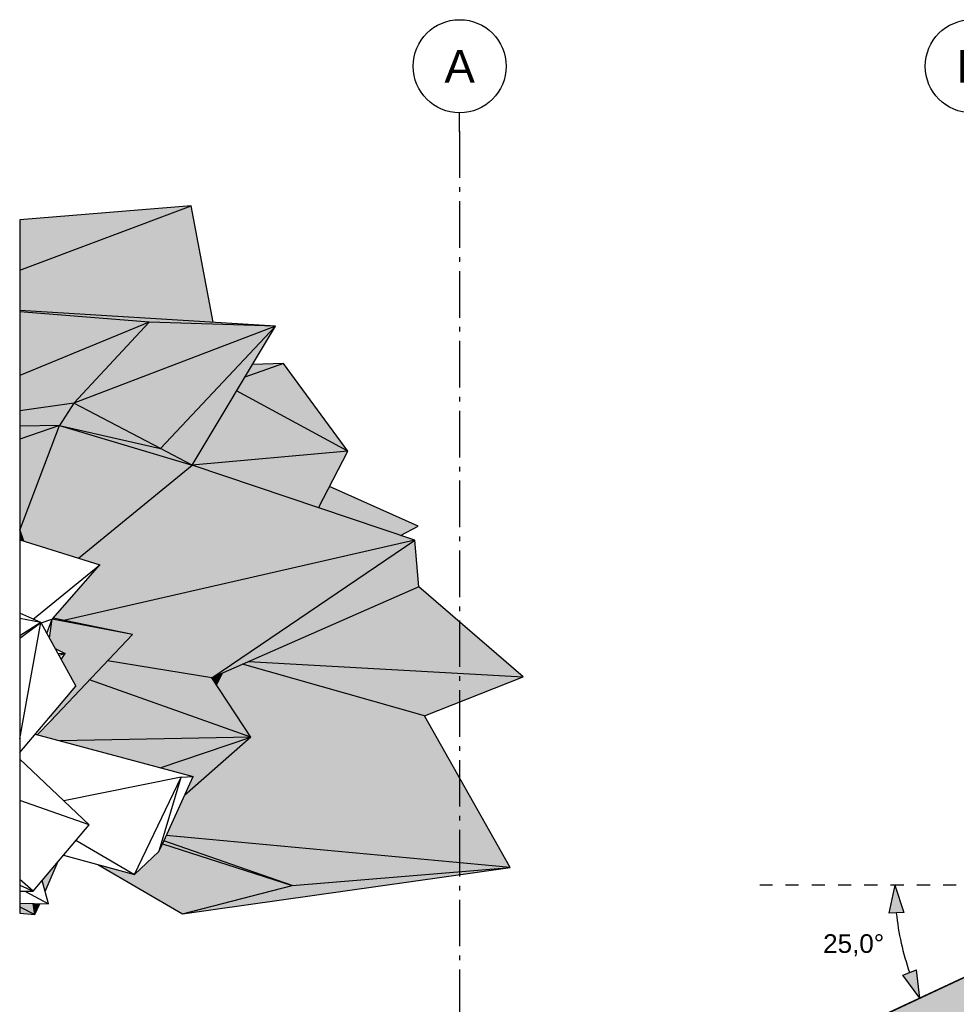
# Model space of a CAD drawing. Header units: millimetres. Extents: x 165469 to 203387225, y -6480348228 to 105421.
# Tile 30 of 67: x 203325713 to 203335771, y -6480301022 to -6480290449. Entities that reach past the tile are written whole.
import ezdxf
from ezdxf.enums import TextEntityAlignment as Align

# ---------------------------------------------------------------- set-up
doc = ezdxf.new("R2010")
doc.units = ezdxf.units.MM
doc.header["$LTSCALE"] = 0.5
doc.header["$MEASUREMENT"] = 0
for name, pattern in [('Akselinje', [1500, 1000, -200, 100, -200]), ('PLINE', [0]), ('Små Stiplet', [564.444444, 282.222222, -282.222222])]:
    doc.linetypes.add(name, pattern=pattern)
for name, color, linetype in [('26-- Yttertak (Skravur)(Nye konstruksjoner)', 7, 'Continuous'), ('26-- Yttertak(Nye konstruksjoner)', 7, 'Continuous'), ('265- Gesimser_ takrenner og nedløp(Nye konstruksjoner)', 7, 'Continuous'), ('269- Andre deler av yttertak(Nye konstruksjoner)', 7, 'Continuous'), ('711--_E__ Eksisterende terreng(Nye konstruksjoner)', 7, 'Continuous'), ('82-- Modullinjer(Nye konstruksjoner)', 7, 'Continuous'), ('842-M___1_50 Målsetting bygning(Nye konstruksjoner)', 7, 'Continuous')]:
    doc.layers.add(name, color=color, linetype=linetype)
doc.styles.add('GENERATED_STYLE_1', font='arial.ttf')
doc.styles.add('GENERATED_STYLE_2', font='arial.ttf')
doc.dimstyles.new('GENERATED_STYLE__2', dxfattribs={"dimtxt": 200, "dimasz": 293.719807, "dimexe": 0.18, "dimexo": 40, "dimgap": 0, "dimtad": 1, "dimtih": 1, "dimtoh": 1, "dimdec": 0, "dimzin": 0, "dimdsep": 46, "dimtxsty": 'GENERATED_STYLE_1', "dimblk": 'ARROWHEAD_5', "dimblk1": 'ARROWHEAD_5', "dimblk2": 'ARROWHEAD_5', "dimcen": 0.09, "dimclrd": 256, "dimclre": 256, "dimclrt": 256, "dimadec": 1, "dimazin": 0, "dimtfac": 1, "dimtdec": 4, "dimtmove": 0, "dimatfit": 3, "dimfxl": 1, "dimtolj": 1, "dimtzin": 0, "dimarcsym": 0})

# ---------------------------------------------------------------- blocks, each defined once
blk = doc.blocks.new('Standard grid marker[7]_6', base_point=(203330437, -6480291449))
at = {"layer": '82-- Modullinjer(Nye konstruksjoner)', "linetype": 'Akselinje'}
for p, q in [((203330437, -6480291649), (203330437, -6480291449)), ((203330437, -6480291649), (203330437, -6480311206)), ((203330437, -6480311206), (203330437, -6480311406))]:
    blk.add_line(p, q, dxfattribs=at)
at = {"layer": '82-- Modullinjer(Nye konstruksjoner)', "linetype": 'PLINE'}
for centre in [(203330437, -6480290949), (203330437, -6480311906)]:
    blk.add_circle(centre, 500, dxfattribs=at)
at = {"layer": '82-- Modullinjer(Nye konstruksjoner)', "linetype": 'Akselinje'}
for p in [(203330437, -6480291649), (203330437, -6480291649), (203330437, -6480311206), (203330437, -6480311206)]:
    blk.add_point(p, dxfattribs=at)
at = {"layer": '82-- Modullinjer(Nye konstruksjoner)', "style": 'GENERATED_STYLE_2'}
for tag, p in [('AC_MarkerText_1_0', (203330437, -6480290774)), ('AC_MarkerText_1_1', (203330437, -6480311731))]:
    blk.add_attdef(tag, text='', height=350, rotation=360, dxfattribs=at).set_placement(p, align=Align.TOP_CENTER)
blk = doc.blocks.new('Standard grid marker[8]_6', base_point=(203335937.472555, -6480291448.840088))
at = {"layer": '82-- Modullinjer(Nye konstruksjoner)', "linetype": 'Akselinje'}
for p, q in [((203335937.472555, -6480291648.840088), (203335937.472555, -6480291448.840088)), ((203335937.472555, -6480291648.840088), (203335937.472555, -6480311206.25)), ((203335937.472555, -6480311206.25), (203335937.472555, -6480311406.25))]:
    blk.add_line(p, q, dxfattribs=at)
at = {"layer": '82-- Modullinjer(Nye konstruksjoner)', "linetype": 'PLINE'}
for centre in [(203335937.472555, -6480290948.840088), (203335937.472555, -6480311906.25)]:
    blk.add_circle(centre, 500, dxfattribs=at)
at = {"layer": '82-- Modullinjer(Nye konstruksjoner)', "linetype": 'Akselinje'}
for p in [(203335937.472555, -6480291648.840088), (203335937.472555, -6480291648.840088), (203335937.472555, -6480311206.25), (203335937.472555, -6480311206.25)]:
    blk.add_point(p, dxfattribs=at)
at = {"layer": '82-- Modullinjer(Nye konstruksjoner)', "style": 'GENERATED_STYLE_2'}
for tag, p in [('AC_MarkerText_1_0', (203335937.472555, -6480290773.840091)), ('AC_MarkerText_1_1', (203335937.472555, -6480311731.250003))]:
    blk.add_attdef(tag, text='', height=350, rotation=360, dxfattribs=at).set_placement(p, align=Align.TOP_CENTER)
blk = doc.blocks.new('*D108', base_point=(197185008, -6480347906))
at = {"layer": '842-M___1_50 Målsetting bygning(Nye konstruksjoner)', "linetype": 'Continuous'}
for points in [[(203335112, -6480299742), (203335048, -6480300044), (203335207, -6480300036)], [(203335381, -6480300957), (203335344, -6480300650), (203335195, -6480300710)]]:
    blk.add_hatch(color=256, dxfattribs=at).paths.add_polyline_path(points)
at = {"layer": '842-M___1_50 Målsetting bygning(Nye konstruksjoner)', "linetype": 'PLINE'}
for p, q in [((203335112, -6480299742), (203335048, -6480300044)), ((203335112, -6480299742), (203335207, -6480300036)), ((203335207, -6480300036), (203335048, -6480300044)), ((203335195, -6480300710), (203335344, -6480300650)), ((203335381, -6480300957), (203335344, -6480300650)), ((203335381, -6480300957), (203335195, -6480300710))]:
    blk.add_line(p, q, dxfattribs=at)
blk.add_arc((203337987, -6480299742), 2876, 185.9516, 199.0484, dxfattribs=at)
at = {"layer": '842-M___1_50 Målsetting bygning(Nye konstruksjoner)', "insert": (203334341, -6480300507), "char_height": 200, "attachment_point": 7, "style": 'GENERATED_STYLE_1'}
blk.add_mtext('\\A1;{\\pql;\\fArial|b0|i0|c0|p0;\\W1.000000;25,0°}', dxfattribs=at)
blk = doc.blocks.new('ARROWHEAD_5')
at = {"linetype": 'Continuous'}
blk.add_hatch(color=256, dxfattribs=at).paths.add_polyline_path([(-1, 0.2679), (0, 0), (-1, -0.2679)])
blk.add_line((0, 0), (-1, 0), dxfattribs=at)

msp = doc.modelspace()

# ---------------------------------------------------------------- hatches: boundary and pattern name
at = {"layer": '26-- Yttertak (Skravur)(Nye konstruksjoner)', "linetype": 'Continuous'}
for points in [[(203329744.5, -6480303585.5), (203329744.5, -6480303685.5), (203337987.5, -6480299841.7), (203337987.5, -6480299741.7)], [(203330450.5, -6480303356.3), (203330450.5, -6480303806.3), (203337987.5, -6480300291.7), (203337987.5, -6480299841.7)]]:
    msp.add_hatch(color=256, dxfattribs=at).paths.add_polyline_path(points)
at = {"layer": '269- Andre deler av yttertak(Nye konstruksjoner)', "linetype": 'Continuous'}
msp.add_hatch(color=256, dxfattribs=at).paths.add_polyline_path([(203329737.4, -6480303583.6), (203329744.5, -6480303598.8), (203329744.5, -6480303585.5), (203337987.5, -6480299741.7), (203338005.6, -6480299750.1), (203338009.7, -6480299748.2), (203338009.7, -6480299726.2)])
msp.add_hatch(color=256, dxfattribs=at).paths.add_polyline_path([(203329737.4, -6480303583.6), (203329744.5, -6480303598.8), (203329744.5, -6480303585.5), (203337987.5, -6480299741.7), (203338005.6, -6480299750.1), (203338009.7, -6480299748.2), (203338009.7, -6480299726.2)])
at = {"layer": '711--_E__ Eksisterende terreng(Nye konstruksjoner)', "linetype": 'Continuous'}
for points in [[(203327553.5, -6480292448.8), (203325712.6, -6480292597.2), (203325712.6, -6480293137.8)], [(203325712.6, -6480293137.8), (203325712.6, -6480293570.6), (203327789.4, -6480293698.5), (203327553.5, -6480292448.8)], [(203327553.5, -6480292448.8), (203325712.6, -6480292597.2), (203325712.6, -6480293137.8)], [(203325712.6, -6480293137.8), (203325712.6, -6480293570.6), (203327789.4, -6480293698.5), (203327553.5, -6480292448.8)], [(203325712.6, -6480293570.6), (203325712.6, -6480293586.9), (203327104.4, -6480293695.5), (203328458.5, -6480293739.8)], [(203325712.6, -6480293570.6), (203325712.6, -6480293586.9), (203327104.4, -6480293695.5), (203328458.5, -6480293739.8)], [(203325712.6, -6480293586.9), (203325712.6, -6480294268.4), (203327104.4, -6480293695.5)], [(203325712.6, -6480293586.9), (203325712.6, -6480294268.4), (203327104.4, -6480293695.5)], [(203325712.6, -6480294647.4), (203326292.5, -6480294567.6), (203327104.4, -6480293695.5), (203325712.6, -6480294268.4)], [(203325712.6, -6480294647.4), (203326292.5, -6480294567.6), (203327104.4, -6480293695.5), (203325712.6, -6480294268.4)], [(203327104.4, -6480293695.5), (203326292.5, -6480294567.6), (203328458.5, -6480293739.8)], [(203327104.4, -6480293695.5), (203326292.5, -6480294567.6), (203328458.5, -6480293739.8)], [(203328458.5, -6480293739.8), (203326292.5, -6480294567.6), (203327225.3, -6480295052.9)], [(203328458.5, -6480293739.8), (203326292.5, -6480294567.6), (203327225.3, -6480295052.9)], [(203328458.5, -6480293739.8), (203327225.3, -6480295052.9), (203327563.1, -6480295234.1)], [(203328458.5, -6480293739.8), (203327225.3, -6480295052.9), (203327563.1, -6480295234.1)], [(203328042.1, -6480294434.7), (203329237.7, -6480295083.3), (203328545.8, -6480294139.2), (203328129.4, -6480294288.9)], [(203328042.1, -6480294434.7), (203329237.7, -6480295083.3), (203328545.8, -6480294139.2), (203328129.4, -6480294288.9)], [(203328129.4, -6480294288.9), (203328545.8, -6480294139.2), (203328211.6, -6480294151.8)], [(203328129.4, -6480294288.9), (203328545.8, -6480294139.2), (203328211.6, -6480294151.8)], [(203328042.1, -6480294434.7), (203327563.1, -6480295234.1), (203329237.7, -6480295083.3)], [(203328042.1, -6480294434.7), (203327563.1, -6480295234.1), (203329237.7, -6480295083.3)], [(203325712.6, -6480294814.5), (203326139.9, -6480294807.4), (203326292.5, -6480294567.6), (203325712.6, -6480294647.4)], [(203325712.6, -6480294814.5), (203326139.9, -6480294807.4), (203326292.5, -6480294567.6), (203325712.6, -6480294647.4)], [(203326139.9, -6480294807.4), (203327225.3, -6480295052.9), (203326292.5, -6480294567.6)], [(203326139.9, -6480294807.4), (203327225.3, -6480295052.9), (203326292.5, -6480294567.6)], [(203326139.9, -6480294807.4), (203325712.6, -6480294954.7), (203325712.6, -6480295923.7), (203325714.8, -6480295929.6)], [(203325712.6, -6480294814.5), (203325712.6, -6480294954.7), (203326139.9, -6480294807.4)], [(203326139.9, -6480294807.4), (203325712.6, -6480294954.7), (203325712.6, -6480295923.7), (203325714.8, -6480295929.6)], [(203325712.6, -6480294814.5), (203325712.6, -6480294954.7), (203326139.9, -6480294807.4)], [(203325714.8, -6480295929.6), (203325757.8, -6480296048.1), (203326343.1, -6480296231), (203327563.1, -6480295234.1), (203326139.9, -6480294807.4)], [(203325714.8, -6480295929.6), (203325757.8, -6480296048.1), (203326343.1, -6480296231), (203327563.1, -6480295234.1), (203326139.9, -6480294807.4)], [(203326139.9, -6480294807.4), (203327563.1, -6480295234.1), (203327225.3, -6480295052.9)], [(203326139.9, -6480294807.4), (203327563.1, -6480295234.1), (203327225.3, -6480295052.9)], [(203329237.7, -6480295083.3), (203327563.1, -6480295234.1), (203328920.7, -6480295690.8)], [(203329237.7, -6480295083.3), (203327563.1, -6480295234.1), (203328920.7, -6480295690.8)], [(203326070.4, -6480296875.6), (203326188.3, -6480296899.7), (203329957.4, -6480296039.6), (203327563.1, -6480295234.1), (203326343.1, -6480296231), (203326572.7, -6480296302.8)], [(203326070.4, -6480296875.6), (203326188.3, -6480296899.7), (203329957.4, -6480296039.6), (203327563.1, -6480295234.1), (203326343.1, -6480296231), (203326572.7, -6480296302.8)], [(203329041, -6480295460.4), (203328920.7, -6480295690.8), (203329800.8, -6480295986.9), (203329993, -6480295889.3)], [(203329041, -6480295460.4), (203328920.7, -6480295690.8), (203329800.8, -6480295986.9), (203329993, -6480295889.3)], [(203325712.6, -6480296034), (203325757.8, -6480296048.1), (203325712.6, -6480295923.7)], [(203325712.6, -6480296034), (203325757.8, -6480296048.1), (203325712.6, -6480295923.7)], [(203326188.3, -6480296899.7), (203326924.9, -6480297050.2), (203326655.8, -6480297333.8), (203327777.1, -6480297514.8), (203329957.4, -6480296039.6)], [(203326188.3, -6480296899.7), (203326924.9, -6480297050.2), (203326655.8, -6480297333.8), (203327777.1, -6480297514.8), (203329957.4, -6480296039.6)], [(203329957.4, -6480296039.6), (203327777.1, -6480297514.8), (203329998.7, -6480296538.8)], [(203329957.4, -6480296039.6), (203327777.1, -6480297514.8), (203329998.7, -6480296538.8)], [(203329998.7, -6480296538.8), (203328171.2, -6480297341.6), (203331120.6, -6480297506.3)], [(203329998.7, -6480296538.8), (203328171.2, -6480297341.6), (203331120.6, -6480297506.3)], [(203326062.2, -6480296885), (203326042.8, -6480297012.5), (203326042.8, -6480297110.3), (203326091.8, -6480297199.9), (203326202.3, -6480297256.4), (203326157, -6480297319), (203326314.5, -6480297606.8), (203326042.8, -6480297927.4), (203326042.8, -6480297980), (203326924.9, -6480297050.2)], [(203326059, -6480296893.6), (203326042.8, -6480297012.5), (203326062.2, -6480296885)], [(203326062.2, -6480296885), (203326042.8, -6480297012.5), (203326042.8, -6480297110.3), (203326091.8, -6480297199.9), (203326202.3, -6480297256.4), (203326157, -6480297319), (203326314.5, -6480297606.8), (203326042.8, -6480297927.4), (203326042.8, -6480297980), (203326924.9, -6480297050.2)], [(203326059, -6480296893.6), (203326042.8, -6480297012.5), (203326062.2, -6480296885)], [(203326059.5, -6480296885.9), (203326059, -6480296893.6), (203326062.2, -6480296885)], [(203326059.5, -6480296885.9), (203326059, -6480296893.6), (203326062.2, -6480296885)], [(203326068, -6480296878.3), (203326059.5, -6480296885.9), (203326062.2, -6480296885)], [(203326068, -6480296878.3), (203326059.5, -6480296885.9), (203326062.2, -6480296885)], [(203326070.4, -6480296875.6), (203326062.2, -6480296885), (203326924.9, -6480297050.2)], [(203326070.4, -6480296875.6), (203326062.2, -6480296885), (203326924.9, -6480297050.2)], [(203326655.8, -6480297333.8), (203326463.5, -6480297536.5), (203328195.5, -6480298154.6), (203327777.1, -6480297514.8)], [(203326655.8, -6480297333.8), (203326463.5, -6480297536.5), (203328195.5, -6480298154.6), (203327777.1, -6480297514.8)], [(203327481.6, -6480298781.1), (203327286, -6480299210), (203330981.4, -6480299553.3), (203328047.6, -6480297395.9), (203327888.9, -6480297465.6), (203327826.2, -6480297589.9), (203328195.5, -6480298154.6)], [(203327481.6, -6480298781.1), (203327286, -6480299210), (203330981.4, -6480299553.3), (203328047.6, -6480297395.9), (203327888.9, -6480297465.6), (203327826.2, -6480297589.9), (203328195.5, -6480298154.6)], [(203328104.1, -6480297371.1), (203328047.6, -6480297395.9), (203330981.4, -6480299553.3), (203330058.2, -6480297923.4)], [(203328104.1, -6480297371.1), (203328047.6, -6480297395.9), (203330981.4, -6480299553.3), (203330058.2, -6480297923.4)], [(203328104.1, -6480297371.1), (203330058.2, -6480297923.4), (203331120.6, -6480297506.3), (203328171.2, -6480297341.6)], [(203328104.1, -6480297371.1), (203330058.2, -6480297923.4), (203331120.6, -6480297506.3), (203328171.2, -6480297341.6)], [(203327777.1, -6480297514.8), (203327826.2, -6480297589.9), (203327888.9, -6480297465.6)], [(203327777.1, -6480297514.8), (203327826.2, -6480297589.9), (203327888.9, -6480297465.6)], [(203326463.5, -6480297536.5), (203325903.8, -6480298126.4), (203326143.9, -6480298191.2), (203328195.5, -6480298154.6)], [(203326463.5, -6480297536.5), (203325903.8, -6480298126.4), (203326143.9, -6480298191.2), (203328195.5, -6480298154.6)], [(203326143.9, -6480298191.2), (203327222.2, -6480298482), (203328195.5, -6480298154.6)], [(203326143.9, -6480298191.2), (203327222.2, -6480298482), (203328195.5, -6480298154.6)], [(203327222.2, -6480298482), (203327574.6, -6480298577.1), (203327481.6, -6480298781.1), (203328195.5, -6480298154.6)], [(203327222.2, -6480298482), (203327574.6, -6480298577.1), (203327481.6, -6480298781.1), (203328195.5, -6480298154.6)], [(203327286, -6480299210), (203327259.6, -6480299268), (203328638.9, -6480299745.4), (203330981.4, -6480299553.3)], [(203327286, -6480299210), (203327259.6, -6480299268), (203328638.9, -6480299745.4), (203330981.4, -6480299553.3)], [(203326944.1, -6480299629.3), (203326552.5, -6480299521.7), (203327460.5, -6480300050.3), (203328638.9, -6480299745.4), (203327244.8, -6480299300.5), (203327208, -6480299381.2)], [(203326944.1, -6480299629.3), (203326552.5, -6480299521.7), (203327460.5, -6480300050.3), (203328638.9, -6480299745.4), (203327244.8, -6480299300.5), (203327208, -6480299381.2)], [(203327208, -6480299381.2), (203327241, -6480299308.7), (203327213.1, -6480299363.9)], [(203327208, -6480299381.2), (203327241, -6480299308.7), (203327213.1, -6480299363.9)], [(203327244.8, -6480299300.5), (203328638.9, -6480299745.4), (203327259.6, -6480299268)], [(203327244.8, -6480299300.5), (203328638.9, -6480299745.4), (203327259.6, -6480299268)], [(203327213.1, -6480299363.9), (203327203.1, -6480299385.8), (203327208, -6480299381.2)], [(203327213.1, -6480299363.9), (203327203.1, -6480299385.8), (203327208, -6480299381.2)], [(203326126.1, -6480299486.3), (203325953, -6480299691.2), (203325984.8, -6480299810)], [(203326126.1, -6480299486.3), (203325953, -6480299691.2), (203325984.8, -6480299810)], [(203328638.9, -6480299745.4), (203327460.5, -6480300050.3), (203330981.4, -6480299553.3)], [(203328638.9, -6480299745.4), (203327460.5, -6480300050.3), (203330981.4, -6480299553.3)], [(203325856.3, -6480299939.7), (203325712.6, -6480299935.6), (203325712.6, -6480299974), (203325876, -6480300059.3)], [(203325856.3, -6480299939.7), (203325712.6, -6480299935.6), (203325712.6, -6480299974), (203325876, -6480300059.3)], [(203325927.4, -6480299941.7), (203325856.3, -6480299939.7), (203325876, -6480300059.3)], [(203325927.4, -6480299941.7), (203325856.3, -6480299939.7), (203325876, -6480300059.3)], [(203325712.6, -6480300042), (203325876, -6480300059.3), (203325712.6, -6480299974)], [(203325712.6, -6480300042), (203325876, -6480300059.3), (203325712.6, -6480299974)]]:
    msp.add_hatch(color=256, dxfattribs=at).paths.add_polyline_path(points)

# ---------------------------------------------------------------- linework, layer by layer
at = {"layer": '26-- Yttertak(Nye konstruksjoner)', "linetype": 'PLINE'}
msp.add_line((203337987.5, -6480299741.7), (203329744.5, -6480303585.5), dxfattribs=at)
at = {"layer": '265- Gesimser_ takrenner og nedløp(Nye konstruksjoner)', "linetype": 'Små Stiplet'}
msp.add_line((203342262.1, -6480299741.7), (203333660, -6480299741.7), dxfattribs=at)
at = {"layer": '269- Andre deler av yttertak(Nye konstruksjoner)', "linetype": 'PLINE'}
msp.add_line((203338009.7, -6480299726.2), (203329737.4, -6480303583.6), dxfattribs=at)
at = {"layer": '711--_E__ Eksisterende terreng(Nye konstruksjoner)', "linetype": 'PLINE'}
for p, q in [((203325712.6, -6480293137.8), (203327553.5, -6480292448.8)), ((203327553.5, -6480292448.8), (203325712.6, -6480292597.2)), ((203327789.4, -6480293698.5), (203327553.5, -6480292448.8)), ((203325712.6, -6480292597.2), (203325712.6, -6480293137.8)), ((203325712.6, -6480293137.8), (203325712.6, -6480293570.6)), ((203328458.5, -6480293739.8), (203325712.6, -6480293570.6)), ((203325712.6, -6480293570.6), (203325712.6, -6480293586.9)), ((203327104.4, -6480293695.5), (203325712.6, -6480293586.9)), ((203325712.6, -6480293586.9), (203325712.6, -6480294268.4)), ((203327104.4, -6480293695.5), (203325712.6, -6480294268.4)), ((203326292.5, -6480294567.6), (203327104.4, -6480293695.5)), ((203328458.5, -6480293739.8), (203327104.4, -6480293695.5)), ((203328458.5, -6480293739.8), (203326292.5, -6480294567.6)), ((203327225.3, -6480295052.9), (203328458.5, -6480293739.8)), ((203327563.1, -6480295234.1), (203328458.5, -6480293739.8)), ((203328545.8, -6480294139.2), (203328129.4, -6480294288.9)), ((203328545.8, -6480294139.2), (203328211.6, -6480294151.8)), ((203329237.7, -6480295083.3), (203328545.8, -6480294139.2)), ((203325712.6, -6480294268.4), (203325712.6, -6480294647.4)), ((203329237.7, -6480295083.3), (203328042.1, -6480294434.7)), ((203326292.5, -6480294567.6), (203325712.6, -6480294647.4)), ((203326292.5, -6480294567.6), (203326139.9, -6480294807.4)), ((203327225.3, -6480295052.9), (203326292.5, -6480294567.6)), ((203325712.6, -6480294647.4), (203325712.6, -6480294814.5)), ((203326139.9, -6480294807.4), (203325712.6, -6480294954.7)), ((203326139.9, -6480294807.4), (203325712.6, -6480294814.5)), ((203325712.6, -6480294814.5), (203325712.6, -6480294954.7)), ((203325714.8, -6480295929.6), (203326139.9, -6480294807.4)), ((203326139.9, -6480294807.4), (203327225.3, -6480295052.9)), ((203326139.9, -6480294807.4), (203327563.1, -6480295234.1)), ((203325712.6, -6480294954.7), (203325712.6, -6480295923.7)), ((203327563.1, -6480295234.1), (203327225.3, -6480295052.9)), ((203329237.7, -6480295083.3), (203327563.1, -6480295234.1)), ((203328920.7, -6480295690.8), (203329237.7, -6480295083.3)), ((203326343.1, -6480296231), (203327563.1, -6480295234.1)), ((203329957.4, -6480296039.6), (203327563.1, -6480295234.1)), ((203329993, -6480295889.3), (203329041, -6480295460.4)), ((203325757.8, -6480296048.1), (203325712.6, -6480295923.7)), ((203325712.6, -6480295923.7), (203325712.6, -6480296034)), ((203329800.8, -6480295986.9), (203329993, -6480295889.3)), ((203325712.6, -6480296034), (203325712.6, -6480296821)), ((203325712.6, -6480296034), (203326572.7, -6480296302.8)), ((203329957.4, -6480296039.6), (203326188.3, -6480296899.7)), ((203327777.1, -6480297514.8), (203329957.4, -6480296039.6)), ((203329998.7, -6480296538.8), (203329957.4, -6480296039.6)), ((203325857.2, -6480296885), (203326572.7, -6480296302.8)), ((203326068, -6480296878.3), (203326572.7, -6480296302.8)), ((203329998.7, -6480296538.8), (203327777.1, -6480297514.8)), ((203331120.6, -6480297506.3), (203329998.7, -6480296538.8)), ((203325939.3, -6480296921.3), (203325712.6, -6480296821)), ((203325712.6, -6480296821), (203325712.6, -6480296879.9)), ((203325939.3, -6480296921.3), (203325712.6, -6480296879.9)), ((203325712.6, -6480296879.9), (203325712.6, -6480297064.3)), ((203325941.8, -6480296925.9), (203326059.5, -6480296885.9)), ((203326004.3, -6480297040), (203326059, -6480296893.6)), ((203326042.8, -6480297012.5), (203326062.2, -6480296885)), ((203326059, -6480296893.6), (203326062.2, -6480296885)), ((203326059.5, -6480296885.9), (203326062.2, -6480296885)), ((203326062.2, -6480296885), (203326068, -6480296878.3)), ((203326924.9, -6480297050.2), (203326062.2, -6480296885)), ((203326924.9, -6480297050.2), (203326070.4, -6480296875.6)), ((203325712.6, -6480297091.9), (203325939.3, -6480296921.3)), ((203325939.3, -6480296921.3), (203325712.6, -6480297064.3)), ((203325712.6, -6480298172.2), (203325939.3, -6480296921.3)), ((203325939.3, -6480296921.3), (203326314.5, -6480297606.8)), ((203325712.6, -6480297064.3), (203325712.6, -6480297091.9)), ((203325712.6, -6480297091.9), (203325712.6, -6480298172.2)), ((203326031.1, -6480297089.1), (203326042.8, -6480297012.5)), ((203326042.8, -6480297980), (203326924.9, -6480297050.2)), ((203326091.8, -6480297199.9), (203326202.3, -6480297256.4)), ((203326202.3, -6480297256.4), (203326124.7, -6480297260.1)), ((203326132.3, -6480297273.9), (203326202.3, -6480297256.4)), ((203326157, -6480297319), (203326202.3, -6480297256.4)), ((203327777.1, -6480297514.8), (203326655.8, -6480297333.8)), ((203330058.2, -6480297923.4), (203328104.1, -6480297371.1)), ((203328171.2, -6480297341.6), (203331120.6, -6480297506.3)), ((203328195.5, -6480298154.6), (203327777.1, -6480297514.8)), ((203327826.2, -6480297589.9), (203327888.9, -6480297465.6)), ((203330058.2, -6480297923.4), (203331120.6, -6480297506.3)), ((203325712.6, -6480298317), (203326314.5, -6480297606.8)), ((203328195.5, -6480298154.6), (203326463.5, -6480297536.5)), ((203330981.4, -6480299553.3), (203330058.2, -6480297923.4)), ((203325903.8, -6480298126.4), (203326042.8, -6480297980)), ((203325879.6, -6480298119.9), (203327574.6, -6480298577.1)), ((203328195.5, -6480298154.6), (203326143.9, -6480298191.2)), ((203327222.2, -6480298482), (203328195.5, -6480298154.6)), ((203328195.5, -6480298154.6), (203327481.6, -6480298781.1)), ((203325712.6, -6480298172.2), (203325712.6, -6480298317)), ((203325712.6, -6480298317), (203325712.6, -6480298387.9)), ((203326458.5, -6480299093), (203325712.6, -6480298387.9)), ((203325712.6, -6480298387.9), (203325712.6, -6480298835.1)), ((203327445, -6480298581.4), (203326186.6, -6480298836.1)), ((203326944.1, -6480299629.3), (203327445, -6480298581.4)), ((203327213.1, -6480299363.9), (203327445, -6480298581.4)), ((203327241, -6480299308.7), (203327574.6, -6480298577.1)), ((203327445, -6480298581.4), (203327574.6, -6480298577.1)), ((203326458.5, -6480299093), (203325712.6, -6480298835.1)), ((203325712.6, -6480298835.1), (203325712.6, -6480299680.4)), ((203325855.8, -6480299806.2), (203326458.5, -6480299093)), ((203330981.4, -6480299553.3), (203327286, -6480299210)), ((203326317.1, -6480299260.3), (203326944.1, -6480299629.3)), ((203327208, -6480299381.2), (203327241, -6480299308.7)), ((203327244.8, -6480299300.5), (203328638.9, -6480299745.4)), ((203328638.9, -6480299745.4), (203327259.6, -6480299268)), ((203326182.1, -6480299420), (203326944.1, -6480299629.3)), ((203326944.1, -6480299629.3), (203327203.1, -6480299385.8)), ((203327203.1, -6480299385.8), (203327208, -6480299381.2)), ((203327208, -6480299381.2), (203327213.1, -6480299363.9)), ((203325984.8, -6480299810), (203326126.1, -6480299486.3)), ((203326552.5, -6480299521.7), (203327460.5, -6480300050.3)), ((203327460.5, -6480300050.3), (203330981.4, -6480299553.3)), ((203328638.9, -6480299745.4), (203330981.4, -6480299553.3)), ((203325855.8, -6480299806.2), (203325712.6, -6480299680.4)), ((203325712.6, -6480299680.4), (203325712.6, -6480299742.9)), ((203325712.6, -6480299742.9), (203325712.6, -6480299806)), ((203325712.6, -6480299742.9), (203325855.8, -6480299806.2)), ((203326020.9, -6480299944.3), (203325953, -6480299691.2)), ((203327460.5, -6480300050.3), (203328638.9, -6480299745.4)), ((203325712.6, -6480299806), (203325855.8, -6480299806.2)), ((203325712.6, -6480299806), (203325712.6, -6480299812.1)), ((203325712.6, -6480299812.1), (203325855.8, -6480299806.2)), ((203325712.6, -6480299812.1), (203325712.6, -6480299933.4)), ((203325773.4, -6480299809.6), (203326020.9, -6480299944.3)), ((203325712.6, -6480299933.4), (203325712.6, -6480299935.6)), ((203325712.6, -6480299935.6), (203325712.6, -6480299974)), ((203325712.6, -6480299935.6), (203326020.9, -6480299944.3)), ((203325876, -6480300059.3), (203325856.3, -6480299939.7)), ((203325876, -6480300059.3), (203325927.4, -6480299941.7)), ((203325712.6, -6480299974), (203325876, -6480300059.3)), ((203325712.6, -6480299974), (203325712.6, -6480300042)), ((203325712.6, -6480300042), (203325876, -6480300059.3))]:
    msp.add_line(p, q, dxfattribs=at)

# ---------------------------------------------------------------- block references
at = {"layer": '82-- Modullinjer(Nye konstruksjoner)', "linetype": 'PLINE'}
ref = msp.add_blockref('Standard grid marker[7]_6', (203330437.5, -6480291448.8), dxfattribs=at)
ref.add_attrib('AC_MarkerText_1', 'A', dxfattribs={"color": 7, "height": 350, "rotation": 360, "style": 'GENERATED_STYLE_2'}).set_placement((203330437.5, -6480290773.8), align=Align.TOP_CENTER)
ref.add_attrib('AC_MarkerText_1_1', 'A', dxfattribs={"color": 7, "height": 350, "rotation": 360, "style": 'GENERATED_STYLE_2'}).set_placement((203330437.5, -6480311731.3), align=Align.TOP_CENTER)
ref = msp.add_blockref('Standard grid marker[8]_6', (203335937.5, -6480291448.8), dxfattribs=at)
ref.add_attrib('AC_MarkerText_1', 'B', dxfattribs={"color": 7, "height": 350, "rotation": 360, "style": 'GENERATED_STYLE_2'}).set_placement((203335937.5, -6480290773.8), align=Align.TOP_CENTER)
ref.add_attrib('AC_MarkerText_1_1', 'B', dxfattribs={"color": 7, "height": 350, "rotation": 360, "style": 'GENERATED_STYLE_2'}).set_placement((203335937.5, -6480311731.3), align=Align.TOP_CENTER)

# ---------------------------------------------------------------- dimensions: what is measured, and where the dimension line sits
at = {"layer": '842-M___1_50 Målsetting bygning(Nye konstruksjoner)', "linetype": 'Continuous'}
dim = msp.add_angular_dim_3p(base=(203335180.1, -6480300364.1), center=(203337987.5, -6480299741.7), p1=(203333866, -6480301663.6), p2=(203333660, -6480299741.7), dimstyle='GENERATED_STYLE__2', dxfattribs=at)
dim.commit()
dim.dimension.update_dxf_attribs({"geometry": '*D108', "text_midpoint": (203334653.4, -6480300407.4), "dimtype": 165})

doc.saveas('drawing.dxf')
